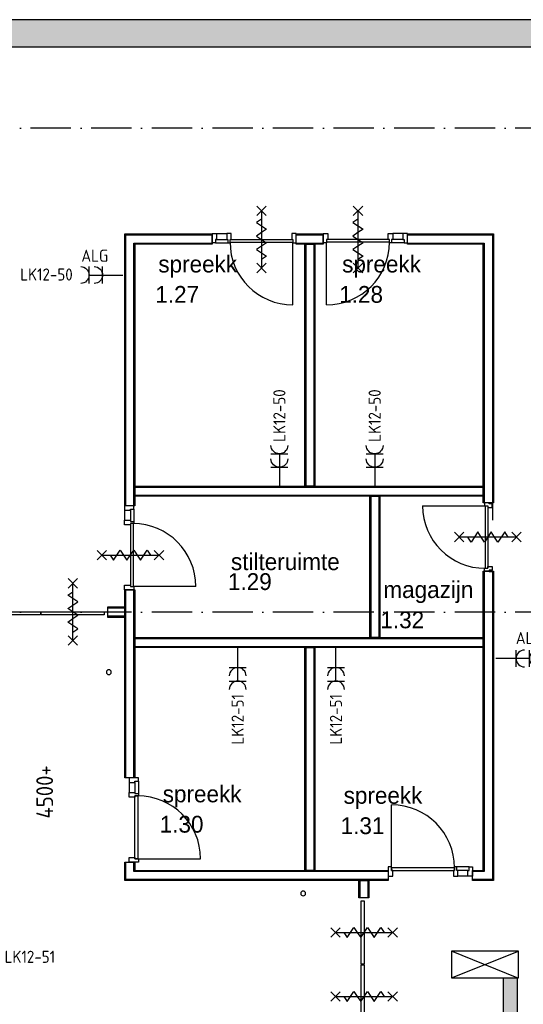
# Model space of a CAD drawing. Header units: millimetres. Extents: x 84333 to 241285, y -2244 to 84291.
# Tile 21 of 74: x 132255 to 139737, y 21345 to 35987. Entities that reach past the tile are written whole.
import ezdxf
from ezdxf.enums import TextEntityAlignment as Align

# ---------------------------------------------------------------- set-up
doc = ezdxf.new("R2010")
doc.units = ezdxf.units.MM
doc.header["$LTSCALE"] = 100
doc.linetypes.add('DASHDOT', pattern=[9, 6, -1.5, 0, -1.5])
doc.layers.get('0').update_dxf_attribs({"linetype": 'CONTINUOUS'})
for name, color, linetype in [('AFDELING', 4, 'CONTINUOUS'), ('AL$1----_TEKST', 7, 'CONTINUOUS'), ('AL$2----_RENVOOI', 7, 'CONTINUOUS'), ('AL$7----_STRAMIEN', 1, 'DASHDOT'), ('AL22----_BINNENWAND', 7, 'CONTINUOUS'), ('AL31----_BUITENKOZ', 7, 'CONTINUOUS'), ('AL32----_BINNENKOZ', 7, 'CONTINUOUS'), ('AL32----_DRAAIRICHTING', 1, 'CONTINUOUS'), ('AL65----_BEVEILIGING', 7, 'CONTINUOUS'), ('BOUW', 8, 'CONTINUOUS'), ('EB63103-_ATTRIB', 2, 'CONTINUOUS'), ('EL63103-_LICHT-WCD230V', 3, 'CONTINUOUS'), ('EL6441--_DATACOM', 3, 'CONTINUOUS'), ('KABELGGOOT1', 8, 'CONTINUOUS')]:
    doc.layers.add(name, color=color, linetype=linetype)
doc.styles.add('1_8', font='ISO', dxfattribs={"height": 1.8})
doc.styles.add('BURO-025', font='BUROFONT.shx', dxfattribs={"height": 250})
doc.styles.get("Standard").update_dxf_attribs({"font": 'iso.shx'})
doc.styles.add('TECHNIC', font='technic_.ttf')
pattern_1 = [(8e-14, (39793.956, 199192.7), (31.75, 63.5), [0, -63.5])]

# ---------------------------------------------------------------- blocks, each defined once
blk = doc.blocks.new('ES3W2A')
for p, q in [((1.25, 2), (-1.25, 2)), ((0, 2), (0, -3)), ((1.25, 0), (-1.25, 0))]:
    blk.add_line(p, q)
for centre in [(0, 3.25), (0, 1.25)]:
    blk.add_arc(centre, 1.25, 180, 0)
at = {"style": '1_8'}
for tag, flags, p in [('VERMOGEN', 9, (-2.5, 5)), ('GROEP', 8, (0, 5)), ('SCHAK', 8, (2.5, 5)), ('GELIJK', 9, (5, 5)), ('KAST', 9, (7, 5)), ('TAL', 8, (2.5, 5))]:
    blk.add_attdef(tag, text='', height=1.8, rotation=90, dxfattribs=dict(at, flags=flags)).set_placement(p, align=Align.MIDDLE_CENTER)
at = {"style": '1_8', "width": 0.7, "flags": 8}
blk.add_attdef('DOEL', text='', height=1.8, rotation=90, dxfattribs=at).set_placement((-2.5, 5), align=Align.MIDDLE_LEFT)
at = {"style": '1_8', "flags": 9}
blk.add_attdef('M_CODE', text='', height=1.8, dxfattribs=at).set_placement((0, 0), align=Align.MIDDLE_CENTER)
blk = doc.blocks.new('A$C13e6995e')
at = {"layer": 'KABELGGOOT1'}
h = blk.add_hatch(dxfattribs=at)
h.set_pattern_fill('DOTS', color=256, scale=40, style=0)
h.set_pattern_definition(pattern_1)
h.paths.add_polyline_path([(57541, 37829), (57541, 38230), (47405, 38230), (47405, 37829)])
h = blk.add_hatch(dxfattribs=at)
h.set_pattern_fill('DOTS', color=256, scale=40, style=0)
h.set_pattern_definition(pattern_1)
h.paths.add_polyline_path([(47270, 29800), (47000, 29800), (47000, 26932), (47270, 26932)])
h.paths.add_polyline_path([(47270, 26932), (47000, 26932), (47000, 23926), (47270, 23926)])
h.paths.add_polyline_path([(47270, 23926), (47000, 23926), (47000, 23210), (46925, 23135), (45721, 23135), (45721, 22935), (46925, 22935), (47000, 22859), (46999, 20839), (47270, 20839), (47270, 22859), (47344, 22934), (50030, 22934), (50105, 22859), (50105, 20839), (50305, 20839), (50305, 22859), (50380, 22934), (54027, 22934), (54102, 22859), (54102, 20839), (54302, 20839), (54302, 22859), (54377, 22934), (55311, 22935), (55311, 23981), (55111, 23981), (55111, 23210), (55049, 23134), (47345, 23134), (47270, 23210)])
at = {"layer": 'AL$2----_RENVOOI', "color": 8, "linetype": 'Continuous'}
for centre, start, end in [((49246, 28529), 0, 180), ((49246, 28529), 180, 0), ((52133, 25238), 0, 180), ((52133, 25238), 180, 0)]:
    blk.add_arc(centre, 36, start, end, dxfattribs=at)
at = {"layer": 'AL$7----_STRAMIEN', "color": 1}
for p, q in [((59485, 36620), (37921, 36620)), ((59485, 29420), (37921, 29420))]:
    blk.add_line(p, q, dxfattribs=at)
at = {"layer": 'AL22----_BINNENWAND', "color": 8}
for p, q in [((49485, 31004), (49485, 35045)), ((49485, 35045), (50780, 35045)), ((50780, 35045), (50780, 34895)), ((52031, 35045), (52431, 35045)), ((52031, 34895), (52031, 35045)), ((52431, 35045), (52431, 34895)), ((53682, 35045), (54960, 35045)), ((53682, 34895), (53682, 35045)), ((54960, 35045), (54960, 31045)), ((50780, 34895), (49635, 34895)), ((49635, 34895), (49635, 31004)), ((52431, 34895), (52031, 34895)), ((52156, 31295), (52156, 34895)), ((52156, 34895), (52306, 34895)), ((52306, 34895), (52306, 31295)), ((54810, 34895), (53682, 34895)), ((54810, 31045), (54810, 34895)), ((49635, 31295), (54810, 31295)), ((49635, 31145), (49635, 31295)), ((52306, 31295), (52156, 31295)), ((54810, 31295), (54810, 31145)), ((54810, 31145), (49635, 31145)), ((53122, 29045), (53122, 31145)), ((53122, 31145), (53272, 31145)), ((53272, 31145), (53272, 29045)), ((54960, 31045), (54810, 31045)), ((49635, 31004), (49485, 31004)), ((54810, 25580), (54810, 30031)), ((54810, 30031), (54960, 30031)), ((54960, 30031), (54960, 25430)), ((49485, 26956), (49485, 29753)), ((49485, 29753), (49635, 29753)), ((49635, 29753), (49635, 26956)), ((49485, 29495), (49227, 29495)), ((49227, 29495), (49227, 29345)), ((49400, 29495), (49227, 29495)), ((49227, 29495), (49227, 29345)), ((49485, 29345), (49485, 29495)), ((49227, 29345), (49485, 29345)), ((49227, 29345), (49400, 29345)), ((49635, 29045), (54810, 29045)), ((49635, 28895), (49635, 29045)), ((53272, 29045), (53122, 29045)), ((54810, 29045), (54810, 28895)), ((54810, 28895), (49635, 28895)), ((52156, 25580), (52156, 28895)), ((52156, 28895), (52306, 28895)), ((52306, 28895), (52306, 25580)), ((49635, 26956), (49485, 26956)), ((49485, 25430), (49485, 25705)), ((49485, 25705), (49635, 25705)), ((49635, 25705), (49635, 25580)), ((49635, 25580), (53398, 25580)), ((52306, 25580), (52156, 25580)), ((53398, 25580), (53398, 25430)), ((54649, 25430), (54649, 25580)), ((54649, 25580), (54810, 25580)), ((53398, 25430), (49485, 25430)), ((52959, 25172), (52959, 25430)), ((52959, 25430), (53109, 25430)), ((53109, 25430), (53109, 25172)), ((54960, 25430), (54649, 25430)), ((53109, 25172), (52959, 25172))]:
    blk.add_line(p, q, dxfattribs=at)
at = {"layer": 'AL22----_BINNENWAND', "color": 8, "linetype": 'Continuous'}
for p, q in [((49500, 31004), (49500, 35030)), ((49500, 35030), (50780, 35030)), ((52031, 35030), (52431, 35030)), ((53682, 35030), (54945, 35030)), ((54945, 35030), (54945, 30790)), ((49620, 31004), (49620, 34910)), ((49620, 34910), (50780, 34910)), ((52031, 34910), (52431, 34910)), ((52171, 34895), (52171, 31295)), ((52291, 34895), (52291, 31295)), ((53682, 34910), (54825, 34910)), ((54825, 34910), (54825, 31045)), ((49635, 31280), (54810, 31280)), ((49635, 31160), (54810, 31160)), ((53137, 31145), (53137, 29045)), ((53257, 31145), (53257, 29045)), ((54825, 30031), (54825, 25565)), ((54945, 30031), (54945, 25445)), ((49500, 26956), (49500, 29753)), ((49620, 26956), (49620, 29753)), ((49485, 29480), (49227, 29480)), ((49400, 29480), (49227, 29480)), ((49485, 29360), (49227, 29360)), ((49400, 29360), (49227, 29360)), ((49635, 29030), (54810, 29030)), ((49635, 28910), (54810, 28910)), ((52171, 28895), (52171, 25580)), ((52291, 28895), (52291, 25580)), ((49500, 25445), (49500, 25705)), ((49620, 25565), (49620, 25705)), ((53398, 25565), (49620, 25565)), ((54825, 25565), (54649, 25565)), ((53398, 25445), (49500, 25445)), ((52974, 25430), (52974, 25172)), ((53094, 25430), (53094, 25172)), ((54945, 25445), (54649, 25445))]:
    blk.add_line(p, q, dxfattribs=at)
at = {"layer": 'AL31----_BUITENKOZ', "color": 8, "linetype": 'Continuous'}
for p, q in [((47288, 29424), (48229, 29424)), ((48229, 29383), (47288, 29383)), ((48229, 29424), (48229, 29383)), ((48241, 29383), (48241, 29424)), ((48241, 29424), (49179, 29424)), ((49179, 29383), (48241, 29383)), ((49179, 29424), (49179, 29383)), ((52997, 25127), (53038, 25127)), ((52997, 24186), (52997, 25127)), ((53038, 25127), (53038, 24186)), ((53038, 24186), (52997, 24186)), ((52997, 24174), (53038, 24174)), ((52997, 23236), (52997, 24174)), ((53038, 24174), (53038, 23236))]:
    blk.add_line(p, q, dxfattribs=at)
at = {"layer": 'AL32----_BINNENKOZ', "color": 8}
for p, q in [((50780, 34913), (50780, 35052)), ((50780, 35052), (50847, 35052)), ((50847, 35052), (50847, 34964)), ((50847, 35052), (50997, 35052)), ((51064, 35052), (50997, 35052)), ((50997, 35052), (50997, 34964)), ((51064, 34964), (51064, 35052)), ((52031, 35052), (51964, 35052)), ((51964, 35052), (51964, 34964)), ((52031, 34913), (52031, 35052)), ((52431, 34913), (52431, 35052)), ((52431, 35052), (52498, 35052)), ((52498, 35052), (52498, 34964)), ((53398, 34964), (53398, 35052)), ((53398, 35052), (53465, 35052)), ((53465, 35052), (53465, 34964)), ((53615, 35052), (53465, 35052)), ((53682, 35052), (53615, 35052)), ((53615, 35052), (53615, 34964)), ((53682, 34913), (53682, 35052)), ((50830, 34913), (50780, 34913)), ((50847, 34964), (50830, 34964)), ((50830, 34964), (50830, 34913)), ((50830, 34913), (51014, 34913)), ((50847, 34964), (50997, 34964)), ((50997, 34964), (51014, 34964)), ((51014, 34964), (51014, 34913)), ((51014, 34913), (51047, 34913)), ((51014, 34913), (51047, 34913)), ((51047, 34964), (51981, 34964)), ((51047, 34913), (51047, 34964)), ((51047, 34964), (51064, 34964)), ((51047, 34924), (51981, 34924)), ((51964, 34964), (51981, 34964)), ((51981, 34964), (51981, 34913)), ((51981, 34913), (52031, 34913)), ((52481, 34913), (52431, 34913)), ((53415, 34964), (52481, 34964)), ((52498, 34964), (52481, 34964)), ((52481, 34964), (52481, 34913)), ((53415, 34924), (52481, 34924)), ((53415, 34964), (53398, 34964)), ((53415, 34913), (53415, 34964)), ((53448, 34913), (53415, 34913)), ((53448, 34913), (53415, 34913)), ((53465, 34964), (53448, 34964)), ((53448, 34964), (53448, 34913)), ((53632, 34913), (53448, 34913)), ((53615, 34964), (53465, 34964)), ((53615, 34964), (53632, 34964)), ((53632, 34964), (53632, 34913)), ((53632, 34913), (53682, 34913)), ((54827, 31045), (54827, 31003)), ((54897, 31045), (54827, 31045)), ((54897, 31030), (54897, 31053)), ((54897, 31053), (54941, 31053)), ((54897, 31030), (54897, 31045)), ((54941, 31053), (54941, 31030)), ((49617, 31004), (49478, 31004)), ((49478, 31004), (49478, 30937)), ((49478, 30937), (49566, 30937)), ((49478, 30937), (49478, 30787)), ((49566, 30937), (49566, 30954)), ((49566, 30954), (49617, 30954)), ((49566, 30937), (49566, 30787)), ((49617, 30954), (49617, 31004)), ((49617, 30954), (49617, 30770)), ((53908, 31003), (54838, 31003)), ((54827, 31003), (54878, 31003)), ((54838, 31003), (54838, 30073)), ((54878, 31003), (54878, 30073)), ((54878, 31003), (54878, 30978)), ((54878, 30978), (54941, 30978)), ((54941, 31030), (54897, 31030)), ((54941, 30978), (54941, 31030)), ((49478, 30720), (49478, 30787)), ((49478, 30787), (49566, 30787)), ((49566, 30787), (49566, 30770)), ((49566, 30770), (49617, 30770)), ((49617, 30770), (49617, 30737)), ((49617, 30770), (49617, 30737)), ((49566, 30720), (49478, 30720)), ((49566, 30737), (49566, 29803)), ((49617, 30737), (49566, 30737)), ((49566, 30737), (49566, 30720)), ((49606, 30737), (49606, 29803)), ((54827, 30031), (54827, 30073)), ((54827, 30073), (54878, 30073)), ((54897, 30031), (54827, 30031)), ((54878, 30073), (54878, 30098)), ((54878, 30098), (54941, 30098)), ((54897, 30046), (54897, 30023)), ((54941, 30046), (54897, 30046)), ((54897, 30046), (54897, 30031)), ((54897, 30023), (54941, 30023)), ((54941, 30098), (54941, 30046)), ((54941, 30023), (54941, 30046)), ((49478, 29753), (49478, 29820)), ((49478, 29820), (49566, 29820)), ((49617, 29753), (49478, 29753)), ((49566, 29820), (49566, 29803)), ((49566, 29803), (49617, 29803)), ((49617, 29803), (49617, 29753)), ((49686, 26956), (49547, 26956)), ((49547, 26956), (49547, 26889)), ((49686, 26906), (49686, 26956)), ((49547, 26889), (49547, 26739)), ((49547, 26889), (49635, 26889)), ((49635, 26889), (49635, 26906)), ((49635, 26906), (49686, 26906)), ((49635, 26889), (49635, 26739)), ((49686, 26906), (49686, 26722)), ((49547, 26672), (49547, 26739)), ((49547, 26739), (49635, 26739)), ((49635, 26672), (49547, 26672)), ((49635, 26739), (49635, 26722)), ((49635, 26722), (49686, 26722)), ((49686, 26689), (49635, 26689)), ((49635, 26689), (49635, 26672)), ((49635, 26689), (49675, 26689)), ((49635, 25755), (49635, 26689)), ((49675, 26689), (49675, 25755)), ((49686, 26722), (49686, 26689)), ((49686, 26722), (49686, 26689)), ((49547, 25705), (49547, 25772)), ((49547, 25772), (49635, 25772)), ((49635, 25772), (49635, 25755)), ((49686, 25705), (49547, 25705)), ((49635, 25755), (49686, 25755)), ((49675, 25755), (49635, 25755)), ((49686, 25755), (49686, 25705)), ((53448, 25632), (53398, 25632)), ((53398, 25632), (53398, 25493)), ((53448, 25581), (53448, 25632)), ((54415, 25632), (54382, 25632)), ((54382, 25632), (54382, 25581)), ((54415, 25632), (54382, 25632)), ((54599, 25632), (54415, 25632)), ((54415, 25581), (54415, 25632)), ((54599, 25581), (54599, 25632)), ((54599, 25632), (54649, 25632)), ((54649, 25632), (54649, 25493)), ((53398, 25493), (53465, 25493)), ((54382, 25621), (53448, 25621)), ((53448, 25621), (53448, 25581)), ((53465, 25581), (53448, 25581)), ((53448, 25581), (54382, 25581)), ((53465, 25493), (53465, 25581)), ((54382, 25581), (54365, 25581)), ((54365, 25581), (54365, 25493)), ((54365, 25493), (54432, 25493)), ((54382, 25581), (54382, 25621)), ((54432, 25581), (54415, 25581)), ((54582, 25581), (54432, 25581)), ((54432, 25493), (54432, 25581)), ((54582, 25493), (54432, 25493)), ((54582, 25581), (54599, 25581)), ((54582, 25493), (54582, 25581)), ((54649, 25493), (54582, 25493))]:
    blk.add_line(p, q, dxfattribs=at)
blk.add_arc((54838, 31003), 930, 180, 270, dxfattribs=at)
at = {"layer": 'AL32----_DRAAIRICHTING', "color": 8}
for p, q in [((51981, 33990), (51981, 34924)), ((52481, 33990), (52481, 34924)), ((50540, 29803), (49606, 29803)), ((53448, 25621), (53448, 26555)), ((49675, 25755), (50609, 25755))]:
    blk.add_line(p, q, dxfattribs=at)
for centre, start, end in [((51981, 34924), 180, 270), ((52481, 34924), 270, 0), ((49606, 29803), 0, 90), ((49675, 25755), 0, 90), ((53448, 25621), 0, 90)]:
    blk.add_arc(centre, 934, start, end, dxfattribs=at)
at = {"layer": 'AL65----_BEVEILIGING', "color": 8, "linetype": 'Continuous'}
for points in [[(51444, 35459), (51584, 35319)], [(51584, 35459), (51444, 35319)], [(52878, 35459), (53018, 35319)], [(53018, 35459), (52878, 35319)], [(51514, 35389), (51514, 34539)], [(52948, 35389), (52948, 34539)], [(51514, 35264), (51439, 35214), (51589, 35114), (51514, 35064)], [(52948, 35264), (52873, 35214), (53023, 35114), (52948, 35064)], [(51514, 35064), (51439, 35014), (51589, 34914), (51514, 34864)], [(52948, 35064), (52873, 35014), (53023, 34914), (52948, 34864)], [(51514, 34864), (51439, 34814), (51589, 34714), (51514, 34664)], [(52948, 34864), (52873, 34814), (53023, 34714), (52948, 34664)], [(51444, 34609), (51584, 34469)], [(51584, 34609), (51444, 34469)], [(52878, 34609), (53018, 34469)], [(53018, 34609), (52878, 34469)], [(54523, 30608), (54383, 30468)], [(54523, 30468), (54383, 30608)], [(54778, 30538), (54728, 30613), (54628, 30463), (54578, 30538)], [(54978, 30538), (54928, 30613), (54828, 30463), (54778, 30538)], [(55178, 30538), (55128, 30613), (55028, 30463), (54978, 30538)], [(55373, 30608), (55233, 30468)], [(55373, 30468), (55233, 30608)], [(55303, 30538), (54453, 30538)], [(49071, 30200), (49211, 30340)], [(49071, 30340), (49211, 30200)], [(49266, 30270), (49316, 30195), (49416, 30345), (49466, 30270)], [(49466, 30270), (49516, 30195), (49616, 30345), (49666, 30270)], [(49666, 30270), (49716, 30195), (49816, 30345), (49866, 30270)], [(49921, 30200), (50061, 30340)], [(49921, 30340), (50061, 30200)], [(49141, 30270), (49991, 30270)], [(48780, 29779), (48640, 29919)], [(48640, 29779), (48780, 29919)], [(48710, 29524), (48785, 29574), (48635, 29674), (48710, 29724)], [(48710, 28999), (48710, 29849)], [(48710, 29324), (48785, 29374), (48635, 29474), (48710, 29524)], [(48710, 29124), (48785, 29174), (48635, 29274), (48710, 29324)], [(48780, 28929), (48640, 29069)], [(48640, 28929), (48780, 29069)], [(52543, 24586), (52683, 24726)], [(52543, 24726), (52683, 24586)], [(52613, 24656), (53463, 24656)], [(52738, 24656), (52788, 24581), (52888, 24731), (52938, 24656)], [(52938, 24656), (52988, 24581), (53088, 24731), (53138, 24656)], [(53138, 24656), (53188, 24581), (53288, 24731), (53338, 24656)], [(53393, 24586), (53533, 24726)], [(53393, 24726), (53533, 24586)], [(52543, 23635), (52683, 23775)], [(52543, 23775), (52683, 23635)], [(52738, 23705), (52788, 23630), (52888, 23780), (52938, 23705)], [(52938, 23705), (52988, 23630), (53088, 23780), (53138, 23705)], [(53138, 23705), (53188, 23630), (53288, 23780), (53338, 23705)], [(53393, 23635), (53533, 23775)], [(53393, 23775), (53533, 23635)], [(52613, 23705), (53463, 23705)]]:
    blk.add_lwpolyline(points, dxfattribs=at)
at = {"layer": 'KABELGGOOT1'}
for p, q in [((71266, 38231), (47474, 38231)), ((47000, 37825), (97665, 37831)), ((55311, 23981, 3650), (54335, 24381)), ((54335, 23981), (55335, 24381)), ((55335, 24381), (54335, 24381)), ((54335, 24381), (54335, 23981)), ((55335, 23981), (55335, 24381)), ((54335, 23981), (55335, 23981)), ((55111, 23981, 3650), (55311, 23981, 3650)), ((55111, 23210, 3650), (55111, 23981, 3650)), ((55311, 23981, 3650), (55311, 22935, 3650))]:
    blk.add_line(p, q, dxfattribs=at)
blk.add_lwpolyline([(47405, 37829), (57541, 37829), (57541, 38230), (47405, 38230)], close=True, dxfattribs=at)
at = {"layer": 'AFDELING', "color": 8, "style": 'TECHNIC'}
for p in [(92219, 54468), (58038, 41625), (88108, 41444)]:
    blk.add_attdef('VIDE', text='', height=500, dxfattribs=at).set_placement(p, align=Align.CENTER)
blk.add_attdef('VIDE', text='', height=500, rotation=90, dxfattribs=at).set_placement((75129, 25766), align=Align.CENTER)
at = {"layer": 'AL$1----_TEKST', "color": 8}
blk.add_text('4500+', height=250, rotation=90, dxfattribs=at).set_placement((48418, 26351))
at = {"layer": 'BOUW', "style": 'BURO-025'}
for s, p in [('spreekk', (49982, 34472)), ('spreekk', (52713, 34472)), ('1.27', (49937, 34021)), ('1.28', (52669, 34021)), ('stilteruimte', (51061, 30046)), ('1.29', (51016, 29750)), ('magazijn', (53325, 29631)), ('1.32', (53281, 29181)), ('spreekk', (50047, 26593)), ('spreekk', (52735, 26571)), ('1.30', (50002, 26142)), ('1.31', (52690, 26120))]:
    blk.add_text(s, height=250, dxfattribs=at).set_placement(p)

msp = doc.modelspace()

# ---------------------------------------------------------------- block references
at = {"layer": 'EL63103-_LICHT-WCD230V'}
ref = msp.add_blockref('ES3W2A', (133486, 32190), dxfattribs=dict(at, xscale=-100, yscale=100, zscale=100, rotation=90))
ref.add_attrib('DOEL', 'ALG', dxfattribs={"layer": 'EB63103-_ATTRIB', "color": 1, "height": 180, "style": '1_8', "flags": 8}).set_placement((133171, 32477), align=Align.MIDDLE_LEFT)
ref.add_attrib('GROEP', 'LK12-50', dxfattribs={"layer": 'EB63103-_ATTRIB', "color": 1, "height": 180, "style": '1_8', "flags": 8}).set_placement((132263, 32198), align=Align.MIDDLE_LEFT)
ref = msp.add_blockref('ES3W2A', (136113, 29332), dxfattribs=dict(at, xscale=-100, yscale=100, zscale=100))
ref.add_attrib('GROEP', 'LK12-50', dxfattribs={"layer": 'EB63103-_ATTRIB', "color": 1, "height": 180, "rotation": 90, "style": '1_8', "flags": 8}).set_placement((136113, 30490), align=Align.MIDDLE_RIGHT)
ref = msp.add_blockref('ES3W2A', (137529, 29332), dxfattribs=dict(at, xscale=-100, yscale=100, zscale=100))
ref.add_attrib('GROEP', 'LK12-50', dxfattribs={"layer": 'EB63103-_ATTRIB', "color": 1, "height": 180, "rotation": 90, "style": '1_8', "flags": 8}).set_placement((137529, 30490), align=Align.MIDDLE_RIGHT)
ref = msp.add_blockref('ES3W2A', (139629, 26488), dxfattribs=dict(at, xscale=100, yscale=100, zscale=100, rotation=270))
ref.add_attrib('DOEL', 'ALG', dxfattribs={"layer": 'EB63103-_ATTRIB', "color": 1, "height": 180, "style": '1_8', "flags": 8}).set_placement((139626, 26792), align=Align.MIDDLE_LEFT)
ref.add_attrib('GROEP', 'LK12-51', dxfattribs={"layer": 'EB63103-_ATTRIB', "color": 1, "height": 180, "style": '1_8', "flags": 8}).set_placement((140054, 26488), align=Align.MIDDLE_LEFT)
ref = msp.add_blockref('ES3W2A', (135494, 26353), dxfattribs=dict(at, xscale=100, yscale=100, zscale=100, rotation=180))
ref.add_attrib('GROEP', 'LK12-51', dxfattribs={"layer": 'EB63103-_ATTRIB', "color": 1, "height": 180, "rotation": 90, "style": '1_8', "flags": 8}).set_placement((135493, 25958), align=Align.MIDDLE_RIGHT)
ref = msp.add_blockref('ES3W2A', (136954, 26353), dxfattribs=dict(at, xscale=100, yscale=100, zscale=100, rotation=180))
ref.add_attrib('GROEP', 'LK12-51', dxfattribs={"layer": 'EB63103-_ATTRIB', "color": 1, "height": 180, "rotation": 90, "style": '1_8', "flags": 8}).set_placement((136953, 25958), align=Align.MIDDLE_RIGHT)
ref = msp.add_blockref('ES3W2A', (131606, 22052), dxfattribs=dict(at, xscale=100, yscale=100, zscale=100, rotation=270))
ref.add_attrib('DOEL', 'ALG', dxfattribs={"layer": 'EB63103-_ATTRIB', "color": 1, "height": 180, "style": '1_8', "flags": 8}).set_placement((131594, 22392), align=Align.MIDDLE_LEFT)
ref.add_attrib('GROEP', 'LK12-51', dxfattribs={"layer": 'EB63103-_ATTRIB', "color": 1, "height": 180, "style": '1_8', "flags": 8}).set_placement((132031, 22052), align=Align.MIDDLE_LEFT)
at = {"layer": 'EL6441--_DATACOM'}
msp.add_blockref('A$C13e6995e', (84333, -2244), dxfattribs=at)

doc.saveas('drawing.dxf')
